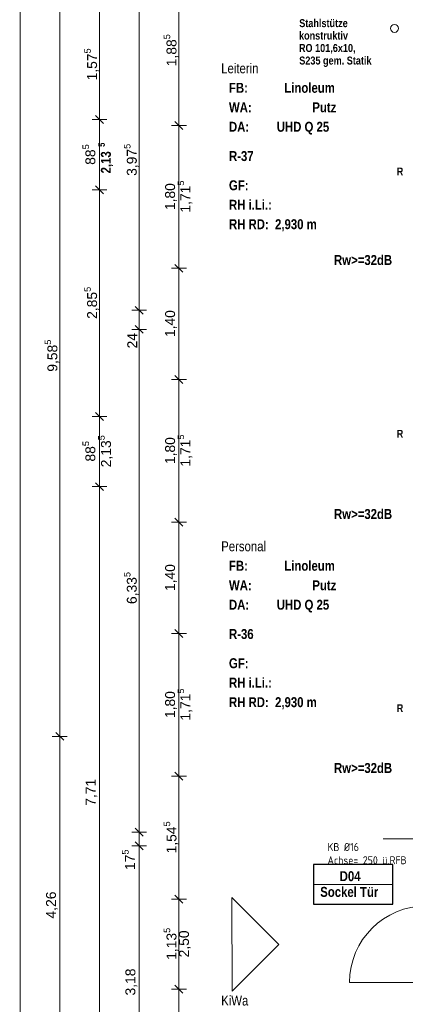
# Model space of a CAD drawing. Header units: millimetres. Extents: x 634730 to 711346, y 362082 to 425615.
# Tile 30 of 160: x 647893 to 652750, y 385259 to 397665. Entities that reach past the tile are written whole.
import ezdxf
from ezdxf.enums import TextEntityAlignment as Align

# ---------------------------------------------------------------- set-up
doc = ezdxf.new("R2010")
doc.units = ezdxf.units.MM
doc.header["$LTSCALE"] = 50
doc.linetypes.add('Doppelstrichlinie', pattern=[1.093611, 0.529167, -0.211667, 0.141111, -0.211667])
for name, color, linetype in [('1_DB-Lüftung', 30, 'Continuous'), ('1_EG', 7, 'Continuous'), ('A_Bemaßung', 7, 'Continuous'), ('A_Beschriftung', 7, 'Continuous'), ('A_Brandschutz', 7, 'Continuous'), ('A_Details.Marker', 7, 'Continuous'), ('A_Möblierung fest', 7, 'Continuous'), ('A_Raumflächen', 7, 'Continuous'), ('A_Schraffuren', 7, 'Continuous'), ('A_Stützen', 7, 'Continuous'), ('A_Wände', 7, 'Continuous')]:
    doc.layers.add(name, color=color, linetype=linetype)
doc.styles.add('ERSTELLTER_STIL_1', font='ARIALN.TTF')
doc.styles.add('ERSTELLTER_STIL_2', font='ARIALNB.TTF')
doc.styles.get("Standard").update_dxf_attribs({"font": 'isocp.shx', "height": 140})

# ---------------------------------------------------------------- blocks, each defined once
blk = doc.blocks.new('Leiterin_R-37_2_1', base_point=(1.788, -56.405))
blk = doc.blocks.new('Personal_R-36_3_1', base_point=(1.907, -61.293))
blk = doc.blocks.new('KiWa_R-35_13_1', base_point=(2.69, -66.514))
blk = doc.blocks.new('A$C85d2cf1a')
for p, q in [((6.612, 24.937), (5.612, 24.937)), ((5.612, 24.937), (5.612, 24.437)), ((6.612, 24.437), (6.612, 24.937)), ((5.612, 24.437), (6.612, 24.437))]:
    blk.add_line(p, q)
at = {"layer": 'A_Bemaßung', "color": 7, "linetype": 'Continuous', "lineweight": 13}
for p, q in [((1.916, 5.68), (1.916, 38.812)), ((2.416, 26.553), (2.416, 36.137)), ((3.916, 34.25), (3.916, 36.137)), ((2.916, 34.324), (2.916, 35.897)), ((3.416, 31.921), (3.416, 35.897)), ((2.866, 34.374), (2.966, 34.274)), ((2.866, 34.374), (2.966, 34.274)), ((3.01, 34.324), (2.822, 34.324)), ((3.01, 34.324), (2.822, 34.324)), ((2.916, 33.439), (2.916, 34.324)), ((4.01, 34.25), (3.822, 34.25)), ((4.01, 34.25), (3.822, 34.25)), ((3.866, 34.3), (3.966, 34.2)), ((3.866, 34.3), (3.966, 34.2)), ((3.916, 32.45), (3.916, 34.25)), ((3.01, 33.439), (2.822, 33.439)), ((3.01, 33.439), (2.822, 33.439)), ((2.866, 33.489), (2.966, 33.389)), ((2.866, 33.489), (2.966, 33.389)), ((2.916, 30.584), (2.916, 33.439)), ((4.01, 32.45), (3.822, 32.45)), ((4.01, 32.45), (3.822, 32.45)), ((3.866, 32.5), (3.966, 32.4)), ((3.866, 32.5), (3.966, 32.4)), ((3.916, 31.05), (3.916, 32.45)), ((3.51, 31.921), (3.322, 31.921)), ((3.51, 31.921), (3.322, 31.921)), ((3.366, 31.971), (3.466, 31.871)), ((3.366, 31.971), (3.466, 31.871)), ((3.416, 31.681), (3.416, 31.921)), ((3.51, 31.681), (3.322, 31.681)), ((3.51, 31.681), (3.322, 31.681)), ((3.366, 31.731), (3.466, 31.631)), ((3.366, 31.731), (3.466, 31.631)), ((3.416, 25.347), (3.416, 31.681)), ((4.01, 31.05), (3.822, 31.05)), ((4.01, 31.05), (3.822, 31.05)), ((3.866, 31.1), (3.966, 31)), ((3.866, 31.1), (3.966, 31)), ((3.916, 29.25), (3.916, 31.05)), ((3.01, 30.584), (2.822, 30.584)), ((3.01, 30.584), (2.822, 30.584)), ((2.866, 30.634), (2.966, 30.534)), ((2.866, 30.634), (2.966, 30.534)), ((2.916, 29.699), (2.916, 30.584)), ((3.01, 29.699), (2.822, 29.699)), ((3.01, 29.699), (2.822, 29.699)), ((2.866, 29.749), (2.966, 29.649)), ((2.866, 29.749), (2.966, 29.649)), ((2.916, 21.99), (2.916, 29.699)), ((3.866, 29.3), (3.966, 29.2)), ((3.866, 29.3), (3.966, 29.2)), ((4.01, 29.25), (3.822, 29.25)), ((4.01, 29.25), (3.822, 29.25)), ((3.916, 27.85), (3.916, 29.25)), ((4.01, 27.85), (3.822, 27.85)), ((4.01, 27.85), (3.822, 27.85)), ((3.866, 27.9), (3.966, 27.8)), ((3.866, 27.9), (3.966, 27.8)), ((3.916, 26.05), (3.916, 27.85)), ((2.51, 26.553), (2.322, 26.553)), ((2.51, 26.553), (2.322, 26.553)), ((2.366, 26.603), (2.466, 26.503)), ((2.366, 26.603), (2.466, 26.503)), ((2.416, 22.296), (2.416, 26.553)), ((3.866, 26.1), (3.966, 26)), ((3.866, 26.1), (3.966, 26)), ((4.01, 26.05), (3.822, 26.05)), ((4.01, 26.05), (3.822, 26.05)), ((3.916, 24.503), (3.916, 26.05)), ((3.51, 25.347), (3.322, 25.347)), ((3.51, 25.347), (3.322, 25.347)), ((3.366, 25.397), (3.466, 25.297)), ((3.366, 25.397), (3.466, 25.297)), ((3.416, 25.172), (3.416, 25.347)), ((3.366, 25.222), (3.466, 25.122)), ((3.366, 25.222), (3.466, 25.122)), ((3.51, 25.172), (3.322, 25.172)), ((3.51, 25.172), (3.322, 25.172)), ((3.416, 21.99), (3.416, 25.172)), ((4.01, 24.503), (3.822, 24.503)), ((4.01, 24.503), (3.822, 24.503)), ((3.866, 24.553), (3.966, 24.453)), ((3.866, 24.553), (3.966, 24.453)), ((3.916, 23.368), (3.916, 24.503)), ((4.01, 23.368), (3.822, 23.368)), ((4.01, 23.368), (3.822, 23.368)), ((3.866, 23.418), (3.966, 23.318)), ((3.866, 23.418), (3.966, 23.318)), ((3.916, 21.361), (3.916, 23.368))]:
    blk.add_line(p, q, dxfattribs=at)
at = {"layer": 'A_Brandschutz', "color": 1, "linetype": 'Doppelstrichlinie', "lineweight": 18, "true_color": 0xf50000}
blk.add_line((11.259, 25.26), (6.49, 25.26), dxfattribs=at)
at = {"layer": 'A_Details.Marker', "color": 7, "linetype": 'Continuous', "lineweight": 13}
for p, q in [((6.612, 24.937), (5.612, 24.937)), ((5.612, 24.937), (5.612, 24.437)), ((6.612, 24.437), (6.612, 24.937)), ((5.612, 24.687), (6.612, 24.687)), ((5.612, 24.437), (6.612, 24.437))]:
    blk.add_line(p, q, dxfattribs=at)
at = {"layer": 'A_Schraffuren', "color": 7, "linetype": 'Continuous', "lineweight": 13}
for p, q in [((4.582, 24.522), (5.173, 23.931)), ((4.586, 23.344), (4.582, 24.522)), ((5.173, 23.931), (4.586, 23.344))]:
    blk.add_line(p, q, dxfattribs=at)
at = {"layer": 'A_Stützen', "color": 7, "linetype": 'Continuous', "lineweight": 13}
for start, end in [(90, 180), (0, 90), (180, 270), (270, 0)]:
    blk.add_arc((6.632, 35.473), 0.05, start, end, dxfattribs=at)
at = {"layer": 'A_Wände', "color": 7, "linetype": 'Continuous', "lineweight": 18}
blk.add_line((7.031, 23.453), (6.066, 23.453), dxfattribs=at)
at = {"layer": 'A_Wände', "color": 7, "linetype": 'Continuous', "lineweight": 13}
blk.add_arc((7.031, 23.453), 0.965, 90, 180, dxfattribs=at)
at = {"layer": 'A_Raumflächen', "color": 7, "linetype": 'Continuous', "lineweight": 18}
ref = blk.add_blockref('Leiterin_R-37_2_1', (5.244, 33.982), dxfattribs=at)
ref.add_attrib('ROOM_NAME', 'Leiterin', dxfattribs={"color": 7, "lineweight": 18, "height": 0.125, "style": 'ERSTELLTER_STIL_1'}).set_placement((4.449, 35.032), align=Align.TOP_LEFT)
ref.add_attrib('ROOM_NUMBER', 'R-37', dxfattribs={"color": 7, "lineweight": 18, "height": 0.125, "style": 'ERSTELLTER_STIL_2'}).set_placement((4.547, 33.927), align=Align.TOP_LEFT)
ref.add_attrib('floorCode', 'FB: ', dxfattribs={"color": 7, "lineweight": 18, "height": 0.125, "style": 'ERSTELLTER_STIL_2'}).set_placement((4.547, 34.787), align=Align.TOP_LEFT)
ref.add_attrib('stFloorCovering', 'Linoleum', dxfattribs={"color": 7, "lineweight": 18, "height": 0.125, "style": 'ERSTELLTER_STIL_2'}).set_placement((5.244, 34.787), align=Align.TOP_LEFT)
ref.add_attrib('wallCode', 'WA: ', dxfattribs={"color": 7, "lineweight": 18, "height": 0.125, "style": 'ERSTELLTER_STIL_2'}).set_placement((4.547, 34.541), align=Align.TOP_LEFT)
ref.add_attrib('stWallCovering', 'Putz', dxfattribs={"color": 7, "lineweight": 18, "height": 0.125, "style": 'ERSTELLTER_STIL_2'}).set_placement((5.597, 34.541), align=Align.TOP_LEFT)
ref.add_attrib('ceilingCode', 'DA: ', dxfattribs={"color": 7, "lineweight": 18, "height": 0.125, "style": 'ERSTELLTER_STIL_2'}).set_placement((4.547, 34.296), align=Align.TOP_LEFT)
ref.add_attrib('stCeilingCovering', 'UHD Q 25', dxfattribs={"color": 7, "lineweight": 18, "height": 0.125, "style": 'ERSTELLTER_STIL_2'}).set_placement((5.149, 34.296), align=Align.TOP_LEFT)
ref.add_attrib('measuredNetAreaCode', 'GF: ', dxfattribs={"color": 7, "lineweight": 18, "height": 0.125, "style": 'ERSTELLTER_STIL_2'}).set_placement((4.547, 33.559), align=Align.TOP_LEFT)
ref.add_attrib('sCustom1Value', 'RH RD:  2,930 m', dxfattribs={"color": 7, "lineweight": 18, "height": 0.125, "style": 'ERSTELLTER_STIL_2'}).set_placement((4.547, 33.068), align=Align.TOP_LEFT)
ref.add_attrib('din277AreaCode', 'RH i.Li.: ', dxfattribs={"color": 7, "lineweight": 18, "height": 0.125, "style": 'ERSTELLTER_STIL_2'}).set_placement((4.547, 33.313), align=Align.TOP_LEFT)
ref = blk.add_blockref('Personal_R-36_3_1', (5.244, 27.96), dxfattribs=at)
ref.add_attrib('ROOM_NAME', 'Personal', dxfattribs={"color": 7, "lineweight": 18, "height": 0.125, "style": 'ERSTELLTER_STIL_1'}).set_placement((4.449, 29.01), align=Align.TOP_LEFT)
ref.add_attrib('ROOM_NUMBER', 'R-36', dxfattribs={"color": 7, "lineweight": 18, "height": 0.125, "style": 'ERSTELLTER_STIL_2'}).set_placement((4.547, 27.905), align=Align.TOP_LEFT)
ref.add_attrib('floorCode', 'FB: ', dxfattribs={"color": 7, "lineweight": 18, "height": 0.125, "style": 'ERSTELLTER_STIL_2'}).set_placement((4.547, 28.765), align=Align.TOP_LEFT)
ref.add_attrib('stFloorCovering', 'Linoleum', dxfattribs={"color": 7, "lineweight": 18, "height": 0.125, "style": 'ERSTELLTER_STIL_2'}).set_placement((5.244, 28.765), align=Align.TOP_LEFT)
ref.add_attrib('wallCode', 'WA: ', dxfattribs={"color": 7, "lineweight": 18, "height": 0.125, "style": 'ERSTELLTER_STIL_2'}).set_placement((4.547, 28.519), align=Align.TOP_LEFT)
ref.add_attrib('stWallCovering', 'Putz', dxfattribs={"color": 7, "lineweight": 18, "height": 0.125, "style": 'ERSTELLTER_STIL_2'}).set_placement((5.597, 28.519), align=Align.TOP_LEFT)
ref.add_attrib('ceilingCode', 'DA: ', dxfattribs={"color": 7, "lineweight": 18, "height": 0.125, "style": 'ERSTELLTER_STIL_2'}).set_placement((4.547, 28.274), align=Align.TOP_LEFT)
ref.add_attrib('stCeilingCovering', 'UHD Q 25', dxfattribs={"color": 7, "lineweight": 18, "height": 0.125, "style": 'ERSTELLTER_STIL_2'}).set_placement((5.149, 28.274), align=Align.TOP_LEFT)
ref.add_attrib('measuredNetAreaCode', 'GF: ', dxfattribs={"color": 7, "lineweight": 18, "height": 0.125, "style": 'ERSTELLTER_STIL_2'}).set_placement((4.547, 27.537), align=Align.TOP_LEFT)
ref.add_attrib('sCustom1Value', 'RH RD:  2,930 m', dxfattribs={"color": 7, "lineweight": 18, "height": 0.125, "style": 'ERSTELLTER_STIL_2'}).set_placement((4.547, 27.046), align=Align.TOP_LEFT)
ref.add_attrib('din277AreaCode', 'RH i.Li.: ', dxfattribs={"color": 7, "lineweight": 18, "height": 0.125, "style": 'ERSTELLTER_STIL_2'}).set_placement((4.547, 27.292), align=Align.TOP_LEFT)
ref = blk.add_blockref('KiWa_R-35_13_1', (5.244, 22.236), dxfattribs=at)
ref.add_attrib('ROOM_NAME', 'KiWa', dxfattribs={"color": 7, "lineweight": 18, "height": 0.125, "style": 'ERSTELLTER_STIL_1'}).set_placement((4.449, 23.287), align=Align.TOP_LEFT)
ref.add_attrib('ROOM_NUMBER', 'R-35', dxfattribs={"color": 7, "lineweight": 18, "height": 0.125, "style": 'ERSTELLTER_STIL_2'}).set_placement((4.547, 22.182), align=Align.TOP_LEFT)
ref.add_attrib('floorCode', 'FB: ', dxfattribs={"color": 7, "lineweight": 18, "height": 0.125, "style": 'ERSTELLTER_STIL_2'}).set_placement((4.547, 23.041), align=Align.TOP_LEFT)
ref.add_attrib('stFloorCovering', 'Steinzeug', dxfattribs={"color": 7, "lineweight": 18, "height": 0.125, "style": 'ERSTELLTER_STIL_2'}).set_placement((5.177, 23.041), align=Align.TOP_LEFT)
ref.add_attrib('wallCode', 'WA: ', dxfattribs={"color": 7, "lineweight": 18, "height": 0.125, "style": 'ERSTELLTER_STIL_2'}).set_placement((4.547, 22.795), align=Align.TOP_LEFT)
ref.add_attrib('stWallCovering', 'Putz', dxfattribs={"color": 7, "lineweight": 18, "height": 0.125, "style": 'ERSTELLTER_STIL_2'}).set_placement((5.597, 22.795), align=Align.TOP_LEFT)
ref.add_attrib('ceilingCode', 'DA: ', dxfattribs={"color": 7, "lineweight": 18, "height": 0.125, "style": 'ERSTELLTER_STIL_2'}).set_placement((4.547, 22.55), align=Align.TOP_LEFT)
ref.add_attrib('stCeilingCovering', 'STB', dxfattribs={"color": 7, "lineweight": 18, "height": 0.125, "style": 'ERSTELLTER_STIL_2'}).set_placement((5.607, 22.55), align=Align.TOP_LEFT)
ref.add_attrib('measuredNetAreaCode', 'GF: ', dxfattribs={"color": 7, "lineweight": 18, "height": 0.125, "style": 'ERSTELLTER_STIL_2'}).set_placement((4.547, 21.813), align=Align.TOP_LEFT)
ref.add_attrib('sCustom1Value', 'RH RD:  2,930 m', dxfattribs={"color": 7, "lineweight": 18, "height": 0.125, "style": 'ERSTELLTER_STIL_2'}).set_placement((4.547, 21.322), align=Align.TOP_LEFT)
ref.add_attrib('din277AreaCode', 'RH i.Li.: ', dxfattribs={"color": 7, "lineweight": 18, "height": 0.125, "style": 'ERSTELLTER_STIL_2'}).set_placement((4.547, 21.568), align=Align.TOP_LEFT)
at = {"layer": 'A_Bemaßung', "color": 7, "style": 'ERSTELLTER_STIL_2'}
for s, height, p in [('5', 0.0825, (2.983, 33.981)), ('2,13', 0.125, (3.059, 33.646))]:
    blk.add_text(s, height=height, rotation=90, dxfattribs=at).set_placement(p)
at = {"layer": 'A_Bemaßung', "color": 7, "lineweight": 13, "char_height": 0.125, "attachment_point": 7, "rotation": 90, "style": 'ERSTELLTER_STIL_2'}
for s, insert in [('\\A1;{\\pql;\\fArial|b0|i0|c0|p0;\\W1.000000;1,88\\fArial|b0|i0|c0|p0;\\W1.000000;\\A1{\\H.66x;\\S5^  ;}}', (3.922, 34.996)), ('\\A1;{\\pql;\\fArial|b0|i0|c0|p0;\\W1.000000;1,57\\fArial|b0|i0|c0|p0;\\W1.000000;\\A1{\\H.66x;\\S5^  ;}}', (2.922, 34.817)), ('\\A1;{\\pql;\\fArial|b0|i0|c0|p0;\\W1.000000;88\\fArial|b0|i0|c0|p0;\\W1.000000;\\A1{\\H.66x;\\S5^  ;}}', (2.9, 33.754)), ('\\A1;{\\pql;\\fArial|b0|i0|c0|p0;\\W1.000000;3,97\\fArial|b0|i0|c0|p0;\\W1.000000;\\A1{\\H.66x;\\S5^  ;}}', (3.422, 33.615)), ('\\A1;{\\pql;\\fArial|b0|i0|c0|p0;\\W1.000000;1,71\\fArial|b0|i0|c0|p0;\\W1.000000;\\A1{\\H.66x;\\S5^  ;}}', (4.097, 33.152)), ('\\A1;{\\pql;\\fArial|b0|i0|c0|p0;\\W1.000000;1,80}', (3.891, 33.183)), ('\\A1;{\\pql;\\fArial|b0|i0|c0|p0;\\W1.000000;2,85\\fArial|b0|i0|c0|p0;\\W1.000000;\\A1{\\H.66x;\\S5^  ;}}', (2.922, 31.813)), ('\\A1;{\\pql;\\fArial|b0|i0|c0|p0;\\W1.000000;1,40}', (3.891, 31.583)), ('\\A1;{\\pql;\\fArial|b0|i0|c0|p0;\\W1.000000;9,58\\fArial|b0|i0|c0|p0;\\W1.000000;\\A1{\\H.66x;\\S5^  ;}}', (2.422, 31.147)), ('\\A1;{\\pql;\\fArial|b0|i0|c0|p0;\\W1.000000;24}', (3.391, 31.44)), ('\\A1;{\\pql;\\fArial|b0|i0|c0|p0;\\W1.000000;1,71\\fArial|b0|i0|c0|p0;\\W1.000000;\\A1{\\H.66x;\\S5^  ;}}', (4.097, 29.952)), ('\\A1;{\\pql;\\fArial|b0|i0|c0|p0;\\W1.000000;88\\fArial|b0|i0|c0|p0;\\W1.000000;\\A1{\\H.66x;\\S5^  ;}}', (2.9, 30.015)), ('\\A1;{\\pql;\\fArial|b0|i0|c0|p0;\\W1.000000;2,13\\fArial|b0|i0|c0|p0;\\W1.000000;\\A1{\\H.66x;\\S5^  ;}}', (3.097, 29.943)), ('\\A1;{\\pql;\\fArial|b0|i0|c0|p0;\\W1.000000;1,80}', (3.891, 29.983)), ('\\A1;{\\pql;\\fArial|b0|i0|c0|p0;\\W1.000000;6,33\\fArial|b0|i0|c0|p0;\\W1.000000;\\A1{\\H.66x;\\S5^  ;}}', (3.422, 28.22)), ('\\A1;{\\pql;\\fArial|b0|i0|c0|p0;\\W1.000000;1,40}', (3.891, 28.383)), ('\\A1;{\\pql;\\fArial|b0|i0|c0|p0;\\W1.000000;1,71\\fArial|b0|i0|c0|p0;\\W1.000000;\\A1{\\H.66x;\\S5^  ;}}', (4.097, 26.752)), ('\\A1;{\\pql;\\fArial|b0|i0|c0|p0;\\W1.000000;1,80}', (3.891, 26.783)), ('\\A1;{\\pql;\\fArial|b0|i0|c0|p0;\\W1.000000;7,71}', (2.891, 25.678)), ('\\A1;{\\pql;\\fArial|b0|i0|c0|p0;\\W1.000000;1,54\\fArial|b0|i0|c0|p0;\\W1.000000;\\A1{\\H.66x;\\S5^  ;}}', (3.922, 25.078)), ('\\A1;{\\pql;\\fArial|b0|i0|c0|p0;\\W1.000000;17\\fArial|b0|i0|c0|p0;\\W1.000000;\\A1{\\H.66x;\\S5^  ;}}', (3.399, 24.869)), ('\\A1;{\\pql;\\fArial|b0|i0|c0|p0;\\W1.000000;4,26}', (2.391, 24.258)), ('\\A1;{\\pql;\\fArial|b0|i0|c0|p0;\\W1.000000;1,13\\fArial|b0|i0|c0|p0;\\W1.000000;\\A1{\\H.66x;\\S5^  ;}}', (3.922, 23.737)), ('\\A1;{\\pql;\\fArial|b0|i0|c0|p0;\\W1.000000;2,50}', (4.066, 23.768)), ('\\A1;{\\pql;\\fArial|b0|i0|c0|p0;\\W1.000000;3,18}', (3.391, 23.288))]:
    blk.add_mtext(s, dxfattribs=dict(at, insert=insert))
at = {"layer": 'A_Beschriftung', "color": 7, "style": 'ERSTELLTER_STIL_2'}
for s, p in [('Stahlstütze', (5.432, 35.489)), ('konstruktiv', (5.429, 35.333)), ('RO 101,6x10,', (5.428, 35.176)), ('S235 gem. Statik', (5.432, 35.018)), ('R', (6.66, 33.62)), ('R', (6.66, 30.315)), ('R', (6.66, 26.858))]:
    blk.add_text(s, height=0.1, rotation=359.9988, dxfattribs=at).set_placement(p)
at = {"layer": 'A_Beschriftung', "color": 253, "true_color": 0x9f9f9f, "style": 'ERSTELLTER_STIL_2'}
for p in [(5.87, 32.492), (5.87, 29.292), (5.87, 26.092)]:
    blk.add_text('Rw>=32dB', height=0.125, dxfattribs=at).set_placement(p)
at = {"layer": 'A_Details.Marker', "color": 7, "style": 'ERSTELLTER_STIL_2'}
for s, p in [('D04', (5.942, 24.729)), ('Sockel Tür', (5.696, 24.531))]:
    blk.add_text(s, height=0.125, dxfattribs=at).set_placement(p)
at = {"layer": 'A_Möblierung fest', "color": 7, "lineweight": 13, "style": 'ERSTELLTER_STIL_2', "text_generation_flag": 2}
blk.add_attdef('txt', text='', height=0.12, rotation=359.9988, dxfattribs=at).set_placement((23.514, 39.292), align=Align.MIDDLE_CENTER)
at = {"layer": 'A_Möblierung fest', "color": 7, "lineweight": 13, "style": 'ERSTELLTER_STIL_2'}
blk.add_attdef('txt', text='', height=0.12, dxfattribs=at).set_placement((10.172, 25.652), align=Align.MIDDLE_CENTER)
at = {"layer": 'A_Raumflächen', "color": 7, "lineweight": 18}
for tag, style, p in [('ROOM_NAME', 'ERSTELLTER_STIL_1', (30.428, 25.928)), ('DUMMY_850', 'ERSTELLTER_STIL_1', (31.541, 25.959)), ('ROOM_NAME', 'ERSTELLTER_STIL_1', (47.266, 25.928)), ('DUMMY_850', 'ERSTELLTER_STIL_1', (48.38, 25.959)), ('floorCode', 'ERSTELLTER_STIL_2', (30.526, 25.683)), ('stFloorCovering', 'ERSTELLTER_STIL_2', (31.093, 25.683)), ('floorCode', 'ERSTELLTER_STIL_2', (47.364, 25.683)), ('stFloorCovering', 'ERSTELLTER_STIL_2', (47.932, 25.683)), ('DUMMY_851', 'ERSTELLTER_STIL_2', (30.526, 25.467)), ('DUMMY_851', 'ERSTELLTER_STIL_2', (47.364, 25.467)), ('measuredNetAreaCode', 'ERSTELLTER_STIL_2', (30.526, 25.192)), ('measuredNetAreaCode', 'ERSTELLTER_STIL_2', (47.364, 25.192))]:
    blk.add_attdef(tag, text='', height=0.125, dxfattribs=dict(at, style=style)).set_placement(p, align=Align.TOP_LEFT)

msp = doc.modelspace()

# ---------------------------------------------------------------- texts
at = {"layer": '1_DB-Lüftung', "insert": (651769.8, 387291.1, 61689.3), "char_height": 100, "attachment_point": 1}
msp.add_mtext_dynamic_manual_height_columns('KB %%C16\\PAchse= 250 ü.RFB', width=1722.207, gutter_width=700, heights=[0], dxfattribs=at)

# ---------------------------------------------------------------- next in the draw order: block references
at = {"layer": '1_EG', "xscale": 1000, "yscale": 1000, "zscale": 1000}
msp.add_blockref('A$C85d2cf1a', (645981.7, 362082.4, 41515.3), dxfattribs=at)

doc.saveas('drawing.dxf')
